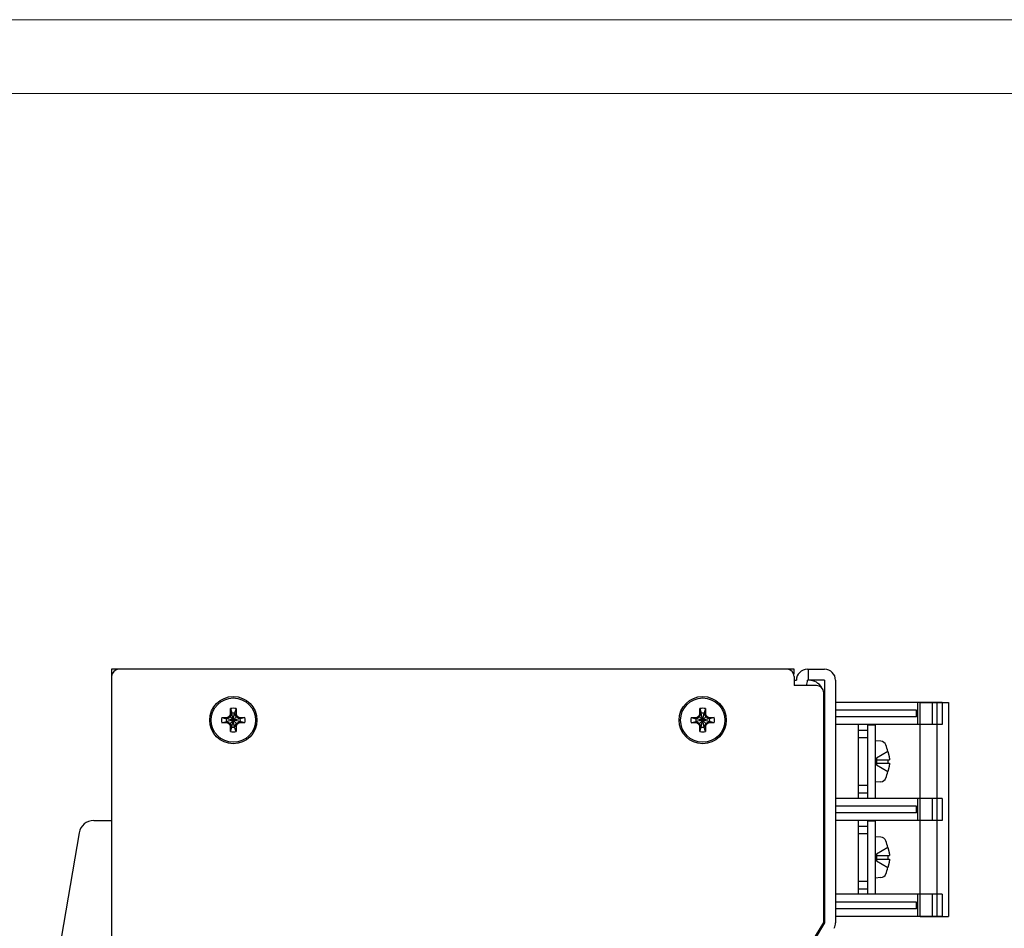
# Model space of a CAD drawing. Header units: millimetres. Extents: x 0 to 420, y 0 to 297.
# Tile 5 of 6: x 153 to 287, y 174 to 297. Entities that reach past the tile are written whole.
import ezdxf

# ---------------------------------------------------------------- set-up
doc = ezdxf.new("R2010")
doc.units = ezdxf.units.MM
doc.layers.get('0').update_dxf_attribs({"linetype": 'CONTINUOUS', "lineweight": 13})
doc.layers.add('Line', color=3, linetype='CONTINUOUS', lineweight=25)

msp = doc.modelspace()

# ---------------------------------------------------------------- linework, layer by layer
at = {"ltscale": 5}
for points in [[(0, 0), (420, 0), (420, 297), (0, 297)], [(10, 10), (410, 10), (410, 287), (10, 287)]]:
    msp.add_lwpolyline(points, close=True, dxfattribs=at)
at = {"layer": 'Line', "color": 7}
for p, q in [((165.62, 209), (165.62, 208)), ((166.62, 209), (165.62, 209)), ((257.12, 209), (166.62, 209)), ((258.12, 209), (257.12, 209)), ((258.12, 208.33), (258.12, 209)), ((259.92, 209), (262.22, 209)), ((260.02, 209), (260.02, 207.5)), ((165.62, 208), (165.62, 88)), ((258.12, 208), (258.12, 206.8)), ((258.12, 207.5), (258.42, 207.5)), ((261.12, 206.8), (258.12, 206.8)), ((262.22, 207.5), (259.92, 207.5)), ((262.22, 207.5), (262.22, 174.66)), ((263.72, 207.5), (263.72, 174.66)), ((262.12, 174.7), (262.12, 205.8)), ((262.22, 204.5), (262.12, 204.5)), ((278.17, 204.5), (263.72, 204.5)), ((274.87, 201.5), (274.87, 204.5)), ((275.12, 204.5), (275.12, 175.5)), ((275.17, 204.5), (279.02, 204.5)), ((276.87, 201.5), (276.87, 204.5)), ((277.44, 204.5), (277.44, 175.5)), ((278.17, 204.5), (278.17, 201.5)), ((279.02, 204.5), (279.02, 175.5)), ((181.65, 202.67), (181.75, 202.92)), ((181.93, 202.99), (181.67, 202.54)), ((181.75, 202.92), (181.75, 203.66)), ((181.75, 203.66), (181.93, 203.03)), ((181.75, 202.92), (181.93, 202.99)), ((181.93, 201.17), (182.3, 203.03)), ((181.93, 203.03), (181.93, 202.99)), ((182.3, 201.17), (181.93, 203.03)), ((181.93, 201.21), (182.3, 202.99)), ((182.3, 201.21), (181.93, 202.99)), ((182.49, 203.66), (182.3, 203.03)), ((182.3, 202.99), (182.3, 203.03)), ((182.56, 202.54), (182.3, 202.99)), ((182.49, 202.92), (182.3, 202.99)), ((182.49, 203.66), (182.49, 202.92)), ((182.49, 202.92), (182.58, 202.67)), ((245.25, 202.67), (245.35, 202.92)), ((245.53, 202.99), (245.27, 202.54)), ((245.35, 202.92), (245.35, 203.66)), ((245.35, 203.66), (245.53, 203.03)), ((245.35, 202.92), (245.53, 202.99)), ((245.53, 201.17), (245.9, 203.03)), ((245.53, 203.03), (245.53, 202.99)), ((245.9, 201.17), (245.53, 203.03)), ((245.53, 201.21), (245.9, 202.99)), ((245.9, 201.21), (245.53, 202.99)), ((246.09, 203.66), (245.9, 203.03)), ((245.9, 202.99), (245.9, 203.03)), ((246.16, 202.54), (245.9, 202.99)), ((246.09, 202.92), (245.9, 202.99)), ((246.09, 203.66), (246.09, 202.92)), ((246.09, 202.92), (246.18, 202.67)), ((262.22, 203.45), (262.12, 203.45)), ((274.67, 203.45), (263.72, 203.45)), ((274.67, 202.55), (274.67, 203.45)), ((180.56, 202.47), (181.18, 202.29)), ((180.56, 202.47), (181.3, 202.47)), ((180.56, 201.73), (181.18, 201.92)), ((181.3, 201.73), (180.56, 201.73)), ((183.05, 201.92), (181.18, 202.29)), ((181.22, 202.29), (181.18, 202.29)), ((183.05, 202.29), (181.18, 201.92)), ((181.18, 201.92), (181.22, 201.92)), ((181.67, 202.54), (181.22, 202.29)), ((181.3, 202.47), (181.22, 202.29)), ((183.01, 201.92), (181.22, 202.29)), ((183.01, 202.29), (181.22, 201.92)), ((181.3, 201.73), (181.22, 201.92)), ((181.22, 201.92), (181.67, 201.66)), ((181.3, 202.47), (181.65, 202.67)), ((181.65, 201.53), (181.3, 201.73)), ((181.65, 202.67), (181.67, 202.54)), ((181.65, 201.53), (181.67, 201.66)), ((181.75, 201.28), (181.65, 201.53)), ((182.56, 202.54), (181.67, 201.66)), ((182.56, 201.66), (181.67, 202.54)), ((181.67, 201.66), (181.93, 201.21)), ((182.3, 201.21), (182.56, 201.66)), ((182.58, 201.53), (182.49, 201.28)), ((182.58, 202.67), (182.56, 202.54)), ((183.01, 202.29), (182.56, 202.54)), ((182.56, 201.66), (183.01, 201.92)), ((182.58, 201.53), (182.56, 201.66)), ((182.58, 202.67), (182.93, 202.47)), ((182.93, 201.73), (182.58, 201.53)), ((182.93, 202.47), (183.01, 202.29)), ((182.93, 202.47), (183.67, 202.47)), ((182.93, 201.73), (183.01, 201.92)), ((183.67, 201.73), (182.93, 201.73)), ((183.05, 202.29), (183.01, 202.29)), ((183.01, 201.92), (183.05, 201.92)), ((183.67, 202.47), (183.05, 202.29)), ((183.67, 201.73), (183.05, 201.92)), ((244.16, 202.47), (244.9, 202.47)), ((244.16, 202.47), (244.78, 202.29)), ((244.16, 201.73), (244.78, 201.92)), ((244.9, 201.73), (244.16, 201.73)), ((246.65, 202.29), (244.78, 201.92)), ((244.82, 202.29), (244.78, 202.29)), ((246.65, 201.92), (244.78, 202.29)), ((244.78, 201.92), (244.82, 201.92)), ((245.27, 202.54), (244.82, 202.29)), ((244.9, 202.47), (244.82, 202.29)), ((246.61, 202.29), (244.82, 201.92)), ((246.61, 201.92), (244.82, 202.29)), ((244.9, 201.73), (244.82, 201.92)), ((244.82, 201.92), (245.27, 201.66)), ((244.9, 202.47), (245.25, 202.67)), ((245.25, 201.53), (244.9, 201.73)), ((245.25, 202.67), (245.27, 202.54)), ((245.25, 201.53), (245.27, 201.66)), ((245.35, 201.28), (245.25, 201.53)), ((246.16, 202.54), (245.27, 201.66)), ((246.16, 201.66), (245.27, 202.54)), ((245.27, 201.66), (245.53, 201.21)), ((245.9, 201.21), (246.16, 201.66)), ((246.18, 201.53), (246.09, 201.28)), ((246.18, 202.67), (246.16, 202.54)), ((246.61, 202.29), (246.16, 202.54)), ((246.16, 201.66), (246.61, 201.92)), ((246.18, 201.53), (246.16, 201.66)), ((246.18, 202.67), (246.53, 202.47)), ((246.53, 201.73), (246.18, 201.53)), ((246.53, 202.47), (246.61, 202.29)), ((246.53, 202.47), (247.27, 202.47)), ((246.53, 201.73), (246.61, 201.92)), ((247.27, 201.73), (246.53, 201.73)), ((246.65, 202.29), (246.61, 202.29)), ((246.61, 201.92), (246.65, 201.92)), ((247.27, 202.47), (246.65, 202.29)), ((247.27, 201.73), (246.65, 201.92)), ((262.22, 202.55), (262.12, 202.55)), ((262.12, 201.5), (262.22, 201.5)), ((274.67, 202.55), (263.72, 202.55)), ((278.17, 201.5), (263.72, 201.5)), ((266.77, 201.5), (266.77, 191.5)), ((181.75, 200.54), (181.75, 201.28)), ((181.75, 201.28), (181.93, 201.21)), ((181.75, 200.54), (181.93, 201.17)), ((181.93, 201.21), (181.93, 201.17)), ((182.49, 201.28), (182.3, 201.21)), ((182.3, 201.17), (182.3, 201.21)), ((182.49, 200.54), (182.3, 201.17)), ((182.49, 201.28), (182.49, 200.54)), ((245.35, 200.54), (245.35, 201.28)), ((245.35, 201.28), (245.53, 201.21)), ((245.35, 200.54), (245.53, 201.17)), ((245.53, 201.21), (245.53, 201.17)), ((246.09, 201.28), (245.9, 201.21)), ((245.9, 201.17), (245.9, 201.21)), ((246.09, 200.54), (245.9, 201.17)), ((246.09, 201.28), (246.09, 200.54)), ((266.77, 200.75), (268.07, 200.75)), ((268.07, 201.45), (268.07, 191.55)), ((268.07, 201.45), (269.07, 201.45)), ((269.07, 201.45), (269.07, 191.55)), ((266.77, 199.75), (268.07, 199.75)), ((269.86, 199.24), (269.07, 199.29)), ((270.82, 197.85), (269.27, 196.95)), ((269.27, 196.95), (269.27, 196.05)), ((269.27, 196.74), (271.05, 196.74)), ((269.27, 196.26), (271.05, 196.26)), ((269.27, 196.05), (270.82, 195.15)), ((269.86, 193.76), (269.07, 193.71)), ((268.07, 193.25), (266.77, 193.25)), ((266.77, 192.25), (268.07, 192.25)), ((262.22, 191.5), (262.12, 191.5)), ((278.17, 191.5), (263.72, 191.5)), ((268.07, 191.55), (269.07, 191.55)), ((274.87, 188.5), (274.87, 191.5)), ((276.87, 188.5), (276.87, 191.5)), ((278.17, 191.5), (278.17, 188.5)), ((262.22, 190.45), (262.12, 190.45)), ((262.22, 189.55), (262.12, 189.55)), ((274.67, 190.45), (263.72, 190.45)), ((274.67, 189.55), (263.72, 189.55)), ((274.67, 189.55), (274.67, 190.45)), ((163.2, 188.5), (165.62, 188.5)), ((262.12, 188.5), (262.22, 188.5)), ((278.17, 188.5), (263.72, 188.5)), ((266.77, 188.5), (266.77, 178.5)), ((268.07, 188.45), (269.07, 188.45)), ((268.07, 188.45), (268.07, 178.55)), ((269.07, 188.45), (269.07, 178.55)), ((161.23, 186.84), (158.52, 171)), ((266.77, 187.75), (268.07, 187.75)), ((266.77, 186.75), (268.07, 186.75)), ((269.86, 186.24), (269.07, 186.29)), ((270.82, 184.85), (269.27, 183.95)), ((269.27, 183.95), (269.27, 183.05)), ((269.27, 183.74), (271.05, 183.74)), ((269.27, 183.26), (271.05, 183.26)), ((269.27, 183.05), (270.82, 182.15)), ((268.07, 180.25), (266.77, 180.25)), ((269.86, 180.76), (269.07, 180.71)), ((266.77, 179.25), (268.07, 179.25)), ((262.22, 178.5), (262.12, 178.5)), ((262.22, 177.45), (262.12, 177.45)), ((278.17, 178.5), (263.72, 178.5)), ((274.67, 177.45), (263.72, 177.45)), ((268.07, 178.55), (269.07, 178.55)), ((274.67, 176.55), (274.67, 177.45)), ((274.87, 175.5), (274.87, 178.5)), ((276.87, 175.5), (276.87, 178.5)), ((278.17, 178.5), (278.17, 175.5)), ((262.22, 176.55), (262.12, 176.55)), ((274.67, 176.55), (263.72, 176.55)), ((262.12, 175.5), (262.22, 175.5)), ((278.17, 175.5), (263.72, 175.5)), ((275.17, 175.5), (279.02, 175.5)), ((260.52, 172), (262.12, 174.7)), ((262.22, 174.66), (260.83, 172.31))]:
    msp.add_line(p, q, dxfattribs=at)
for centre, radius in [((182.12, 202.1), 3.2), ((182.12, 202.1), 3), ((245.72, 202.1), 3.2), ((245.72, 202.1), 3)]:
    msp.add_circle(centre, radius, dxfattribs=at)
for centre, radius, start, end in [((166.62, 208), 1, 90, 180), ((257.12, 208), 1, 0, 90), ((259.92, 207.5), 1.5, 90, 180), ((262.22, 207.5), 1.5, 0, 90), ((258.42, 207.5), 1.5, 331.811, 0), ((260.12, 205.5), 2, 29.6481, 90), ((261.12, 205.8), 1, 0, 90), ((182.12, 202.1), 1.6, 76.6293, 103.3707), ((182.12, 202.1), 0.95, 78.7706, 101.2294), ((245.72, 202.1), 1.6, 76.6293, 103.3707), ((245.72, 202.1), 0.95, 78.7706, 101.2294), ((182.12, 202.1), 1.6, 166.6293, 193.3707), ((182.12, 202.1), 0.95, 168.7706, 191.2294), ((182.12, 202.1), 0.95, 348.7706, 11.2294), ((182.12, 202.1), 1.6, 346.6293, 13.3707), ((245.72, 202.1), 1.6, 166.6293, 193.3707), ((245.72, 202.1), 0.95, 168.7706, 191.2294), ((245.72, 202.1), 0.95, 348.7706, 11.2294), ((245.72, 202.1), 1.6, 346.6293, 13.3707), ((182.12, 202.1), 1.6, 256.6293, 283.3707), ((182.12, 202.1), 0.95, 258.7706, 281.2294), ((245.72, 202.1), 1.6, 256.6293, 283.3707), ((245.72, 202.1), 0.95, 258.7706, 281.2294), ((269.81, 198.48), 0.762, 19.5443, 87.2522), ((261.03, 195.12), 10.16, 15.5418, 20.9127), ((261.03, 197.88), 10.16, 339.0873, 344.4582), ((269.81, 194.52), 0.762, 272.7478, 340.4557), ((163.2, 186.5), 2, 90, 170.2724), ((269.81, 185.48), 0.762, 19.5443, 87.2522), ((261.03, 182.12), 10.16, 15.5418, 20.9127), ((261.03, 184.88), 10.16, 339.0873, 344.4582), ((269.81, 181.52), 0.762, 272.7478, 340.4557), ((262.22, 174.66), 1.5, 329.3493, 0)]:
    msp.add_arc(centre, radius, start, end, dxfattribs=at)
for points, knots in [([(270.82, 197.84), (270.82, 197.84), (270.82, 197.84), (270.82, 197.84), (270.82, 197.84), (270.82, 197.85)], [0, 0, 0, 0, 0.003318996, 0.005310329, 0.005973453, 0.005973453, 0.005973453, 0.005973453]), ([(270.82, 197.84), (270.83, 197.8), (270.85, 197.71), (270.88, 197.58), (270.91, 197.46), (270.94, 197.36), (270.96, 197.26), (270.97, 197.17), (270.99, 197.1), (271, 197.03), (271.01, 196.97), (271.02, 196.92), (271.03, 196.87), (271.03, 196.83), (271.04, 196.78), (271.04, 196.76), (271.05, 196.74)], [0, 0, 0, 0, 0.145877, 0.278151, 0.397726, 0.505505, 0.602349, 0.689055, 0.766338, 0.834742, 0.894917, 0.948294, 0.996497, 1.041022, 1.083476, 1.125492, 1.125492, 1.125492, 1.125492]), ([(270.82, 196.74), (270.82, 196.71), (270.82, 196.66), (270.82, 196.58), (270.82, 196.53), (270.82, 196.5)], [0, 0, 0, 0, 0.0804482, 0.1609076, 0.2413723, 0.2413723, 0.2413723, 0.2413723]), ([(270.82, 196.5), (270.82, 196.47), (270.82, 196.42), (270.82, 196.34), (270.82, 196.29), (270.82, 196.26)], [0, 0, 0, 0, 0.0804648, 0.1609241, 0.2413723, 0.2413723, 0.2413723, 0.2413723]), ([(271.05, 196.26), (271.04, 196.24), (271.04, 196.22), (271.03, 196.17), (271.03, 196.13), (271.02, 196.08), (271.01, 196.03), (271, 195.97), (270.99, 195.9), (270.97, 195.83), (270.96, 195.74), (270.94, 195.64), (270.91, 195.54), (270.88, 195.42), (270.85, 195.29), (270.83, 195.2), (270.82, 195.16)], [0, 0, 0, 0, 0.04209, 0.084589, 0.129133, 0.177333, 0.230688, 0.290824, 0.359188, 0.436434, 0.523113, 0.619937, 0.727705, 0.847282, 0.979574, 1.125492, 1.125492, 1.125492, 1.125492]), ([(270.82, 195.16), (270.82, 195.16), (270.82, 195.16), (270.82, 195.16), (270.82, 195.16), (270.82, 195.15)], [0, 0, 0, 0, 0.003318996, 0.005310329, 0.005973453, 0.005973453, 0.005973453, 0.005973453]), ([(270.82, 184.84), (270.82, 184.84), (270.82, 184.84), (270.82, 184.84), (270.82, 184.84), (270.82, 184.85)], [0, 0, 0, 0, 0.003318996, 0.005310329, 0.005973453, 0.005973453, 0.005973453, 0.005973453]), ([(270.82, 184.84), (270.83, 184.8), (270.85, 184.71), (270.88, 184.58), (270.91, 184.46), (270.94, 184.36), (270.96, 184.26), (270.97, 184.17), (270.99, 184.1), (271, 184.03), (271.01, 183.97), (271.02, 183.92), (271.03, 183.87), (271.03, 183.83), (271.04, 183.78), (271.04, 183.76), (271.05, 183.74)], [0, 0, 0, 0, 0.145877, 0.278151, 0.397726, 0.505505, 0.602349, 0.689055, 0.766338, 0.834742, 0.894917, 0.948294, 0.996497, 1.041022, 1.083476, 1.125492, 1.125492, 1.125492, 1.125492]), ([(270.82, 183.74), (270.82, 183.71), (270.82, 183.66), (270.82, 183.58), (270.82, 183.53), (270.82, 183.5)], [0, 0, 0, 0, 0.0804482, 0.1609076, 0.2413723, 0.2413723, 0.2413723, 0.2413723]), ([(270.82, 183.5), (270.82, 183.47), (270.82, 183.42), (270.82, 183.34), (270.82, 183.29), (270.82, 183.26)], [0, 0, 0, 0, 0.0804648, 0.1609241, 0.2413723, 0.2413723, 0.2413723, 0.2413723]), ([(271.05, 183.26), (271.04, 183.24), (271.04, 183.22), (271.03, 183.17), (271.03, 183.13), (271.02, 183.08), (271.01, 183.03), (271, 182.97), (270.99, 182.9), (270.97, 182.83), (270.96, 182.74), (270.94, 182.64), (270.91, 182.54), (270.88, 182.42), (270.85, 182.29), (270.83, 182.2), (270.82, 182.16)], [0, 0, 0, 0, 0.04209, 0.084589, 0.129133, 0.177333, 0.230688, 0.290824, 0.359188, 0.436434, 0.523113, 0.619937, 0.727705, 0.847282, 0.979574, 1.125492, 1.125492, 1.125492, 1.125492]), ([(270.82, 182.16), (270.82, 182.16), (270.82, 182.16), (270.82, 182.16), (270.82, 182.16), (270.82, 182.15)], [0, 0, 0, 0, 0.003318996, 0.005310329, 0.005973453, 0.005973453, 0.005973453, 0.005973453])]:
    msp.add_open_spline(points, degree=3, knots=knots, dxfattribs=at)

doc.saveas('drawing.dxf')
